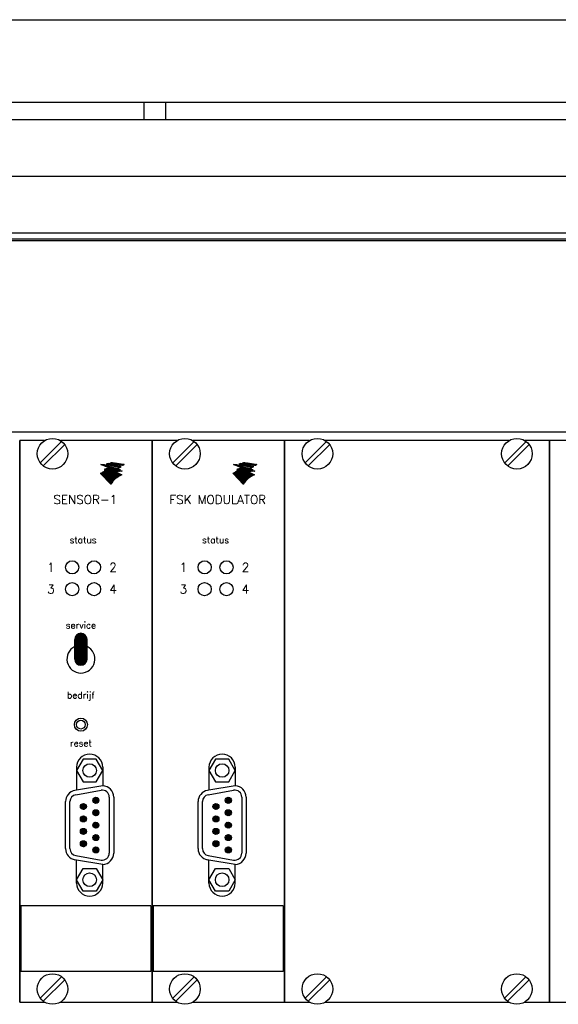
# Model space of a CAD drawing. Extents: x 0 to 4205, y 0 to 2970.
# Tile 8 of 14: x 622 to 746, y 1859 to 2086. Entities that reach past the tile are written whole.
import ezdxf
from ezdxf.enums import TextEntityAlignment as Align

# ---------------------------------------------------------------- set-up
doc = ezdxf.new("R2010")
doc.units = 0
doc.header["$LTSCALE"] = 15
doc.header["$MEASUREMENT"] = 0
doc.layers.get('0').update_dxf_attribs({"linetype": 'CONTINUOUS'})
doc.layers.add('0-25', color=7, linetype='CONTINUOUS')
doc.layers.add('B-25', color=7, linetype='CONTINUOUS')
doc.styles.add('ROMAND', font='ROMAND.shx')

# ---------------------------------------------------------------- blocks, each defined once
blk = doc.blocks.new('*X7')
at = {"color": 0}
for p, q in [((97.6, 174.53), (98.97, 175.9)), ((97.6, 174.25), (99.23, 175.88)), ((97.6, 173.97), (99.46, 175.82)), ((97.65, 174.86), (98.64, 175.85)), ((97.6, 173.68), (99.65, 175.74)), ((97.6, 173.4), (99.83, 175.63)), ((97.6, 173.12), (99.98, 175.5)), ((97.6, 172.84), (100.11, 175.35)), ((97.6, 172.55), (100.22, 175.18)), ((97.6, 172.27), (100.31, 174.98)), ((97.6, 171.99), (100.38, 174.76)), ((97.6, 171.7), (100.4, 174.5)), ((97.6, 171.42), (100.4, 174.22)), ((97.6, 171.14), (100.4, 173.94)), ((97.6, 170.86), (100.4, 173.66)), ((97.6, 170.57), (100.4, 173.37)), ((97.6, 170.29), (100.4, 173.09)), ((97.6, 170.01), (100.4, 172.81)), ((97.62, 169.75), (100.4, 172.52)), ((97.68, 169.53), (100.4, 172.24)), ((97.77, 169.33), (100.4, 171.96)), ((97.88, 169.16), (100.4, 171.68)), ((98.01, 169.01), (100.4, 171.39)), ((98.17, 168.88), (100.4, 171.11)), ((98.34, 168.77), (100.4, 170.83)), ((98.53, 168.68), (100.4, 170.54)), ((98.76, 168.62), (100.4, 170.26)), ((99.02, 168.6), (100.4, 169.98)), ((99.35, 168.64), (100.36, 169.65))]:
    blk.add_line(p, q, dxfattribs=at)
blk = doc.blocks.new('*X8')
at = {"color": 0}
for p, q in [((101.74, 137.09), (102.51, 137.86)), ((101.77, 137.41), (102.19, 137.83)), ((101.8, 136.87), (102.73, 137.8)), ((101.92, 136.71), (102.89, 137.68)), ((102.08, 136.58), (103.02, 137.52)), ((102.28, 136.5), (103.1, 137.32)), ((102.56, 136.51), (103.09, 137.04))]:
    blk.add_line(p, q, dxfattribs=at)
blk = doc.blocks.new('*X0')
at = {"color": 0}
for p, q in [((122.38, 22.4), (122.44, 22.45)), ((122.49, 22.37), (122.61, 22.48)), ((122.61, 22.34), (122.78, 22.52)), ((122.72, 22.31), (122.96, 22.55)), ((122.83, 22.28), (123.14, 22.59)), ((122.94, 22.25), (123.33, 22.64)), ((123.05, 22.22), (123.47, 22.64)), ((123.16, 22.18), (123.58, 22.61)), ((123.27, 22.15), (123.7, 22.58)), ((123.38, 22.12), (123.81, 22.56)), ((123.49, 22.09), (123.93, 22.53)), ((123.6, 22.06), (124.04, 22.5)), ((123.71, 22.03), (124.16, 22.48)), ((123.82, 22), (124.28, 22.45)), ((123.94, 21.97), (124.39, 22.43)), ((124.05, 21.94), (124.51, 22.4)), ((124.16, 21.91), (124.62, 22.37)), ((124.27, 21.88), (124.74, 22.35)), ((124.38, 21.85), (124.85, 22.32)), ((124.49, 21.82), (124.97, 22.29)), ((124.6, 21.79), (125.08, 22.27)), ((124.71, 21.76), (125.2, 22.24)), ((124.82, 21.73), (125.31, 22.22)), ((124.93, 21.7), (125.43, 22.19)), ((125.04, 21.66), (125.54, 22.16)), ((125.15, 21.63), (125.66, 22.14)), ((125.27, 21.6), (125.77, 22.11)), ((125.38, 21.57), (125.89, 22.08)), ((125.49, 21.54), (126, 22.06)), ((125.6, 21.51), (126.12, 22.03)), ((125.71, 21.48), (126.23, 22.01)), ((125.82, 21.45), (126.35, 21.98)), ((125.93, 21.42), (126.46, 21.95)), ((126.04, 21.39), (126.58, 21.93)), ((126.15, 21.36), (126.69, 21.9)), ((126.26, 21.33), (126.81, 21.87)), ((126.37, 21.3), (126.92, 21.85)), ((126.48, 21.27), (127.04, 21.82)), ((126.6, 21.24), (127.15, 21.8)), ((126.71, 21.21), (127.27, 21.77)), ((126.82, 21.18), (127.38, 21.74)), ((126.93, 21.14), (127.5, 21.72)), ((127.04, 21.11), (127.62, 21.69)), ((127.15, 21.08), (127.73, 21.66)), ((127.26, 21.05), (127.85, 21.64)), ((127.37, 21.02), (127.96, 21.61)), ((127.48, 20.99), (128.08, 21.59)), ((127.59, 20.96), (128.19, 21.56)), ((127.7, 20.93), (128.31, 21.53)), ((127.81, 20.9), (128.42, 21.51)), ((127.93, 20.87), (128.54, 21.48)), ((128.04, 20.84), (128.65, 21.45)), ((128.15, 20.81), (128.77, 21.43)), ((128.26, 20.78), (128.88, 21.4)), ((128.37, 20.75), (129, 21.38)), ((128.48, 20.72), (129.11, 21.35)), ((128.59, 20.69), (129.23, 21.32)), ((128.7, 20.66), (129.34, 21.3)), ((128.81, 20.62), (129.46, 21.27)), ((128.92, 20.59), (129.57, 21.24)), ((129.03, 20.56), (129.69, 21.22)), ((129.24, 20.63), (129.8, 21.19)), ((129.5, 20.75), (129.92, 21.17)), ((129.79, 20.89), (130.03, 21.14)), ((130.1, 21.07), (130.15, 21.11))]:
    blk.add_line(p, q, dxfattribs=at)
blk = doc.blocks.new('*X1')
at = {"color": 0}
for p, q in [((124.46, 22.92), (124.55, 23.01)), ((124.58, 22.9), (124.79, 23.11)), ((124.7, 22.88), (125.06, 23.23)), ((124.82, 22.86), (125.23, 23.27)), ((124.94, 22.83), (125.35, 23.25)), ((125.06, 22.81), (125.48, 23.23)), ((125.18, 22.79), (125.6, 23.21)), ((125.3, 22.77), (125.72, 23.19)), ((125.42, 22.74), (125.85, 23.17)), ((125.54, 22.72), (125.97, 23.16)), ((125.65, 22.7), (126.09, 23.14)), ((125.77, 22.68), (126.22, 23.12)), ((125.89, 22.66), (126.34, 23.1)), ((126.01, 22.63), (126.46, 23.08)), ((126.13, 22.61), (126.58, 23.06)), ((126.25, 22.59), (126.71, 23.05)), ((126.37, 22.57), (126.83, 23.03)), ((126.49, 22.54), (126.95, 23.01)), ((126.61, 22.52), (127.08, 22.99)), ((126.73, 22.5), (127.2, 22.97)), ((126.85, 22.48), (127.32, 22.95)), ((126.97, 22.46), (127.44, 22.93)), ((127.08, 22.43), (127.57, 22.92)), ((127.2, 22.41), (127.69, 22.9)), ((127.32, 22.39), (127.81, 22.88)), ((127.44, 22.37), (127.94, 22.86)), ((127.56, 22.34), (128.06, 22.84)), ((127.68, 22.32), (128.18, 22.82)), ((127.8, 22.3), (128.31, 22.8)), ((127.92, 22.28), (128.43, 22.79)), ((128.04, 22.25), (128.55, 22.77)), ((128.16, 22.23), (128.67, 22.75)), ((128.28, 22.21), (128.8, 22.73)), ((128.4, 22.19), (128.92, 22.71)), ((128.51, 22.17), (129.04, 22.69)), ((128.63, 22.14), (129.17, 22.68)), ((128.75, 22.12), (129.29, 22.66)), ((128.87, 22.1), (129.41, 22.64)), ((128.99, 22.08), (129.53, 22.62)), ((129.11, 22.05), (129.66, 22.6)), ((129.23, 22.03), (129.78, 22.58)), ((129.35, 22.01), (129.9, 22.56)), ((129.47, 21.99), (130.03, 22.55)), ((129.59, 21.96), (130.15, 22.53)), ((129.71, 21.94), (130.27, 22.51)), ((129.82, 21.92), (130.39, 22.49)), ((129.94, 21.9), (130.52, 22.47)), ((130.06, 21.88), (130.64, 22.45)), ((130.18, 21.85), (130.76, 22.43)), ((130.3, 21.83), (130.89, 22.42)), ((130.42, 21.81), (131.01, 22.4)), ((130.54, 21.79), (131.13, 22.38)), ((130.66, 21.76), (131.26, 22.36)), ((130.78, 21.74), (131.38, 22.34)), ((130.9, 21.72), (131.5, 22.32)), ((131.02, 21.7), (131.62, 22.31)), ((131.46, 22), (131.75, 22.29))]:
    blk.add_line(p, q, dxfattribs=at)
blk = doc.blocks.new('*X2')
at = {"color": 0}
for p, q in [((0.41, 10.45), (0.43, 10.47)), ((0.51, 10.41), (0.57, 10.47)), ((0.61, 10.37), (0.71, 10.47)), ((0.71, 10.33), (0.85, 10.47)), ((0.81, 10.29), (1, 10.47)), ((0.91, 10.25), (1.15, 10.48)), ((1.02, 10.21), (1.29, 10.49)), ((1.12, 10.17), (1.44, 10.49)), ((1.22, 10.13), (1.59, 10.5)), ((1.32, 10.09), (1.75, 10.52)), ((1.42, 10.04), (1.9, 10.53)), ((1.52, 10), (2.03, 10.52)), ((1.62, 9.96), (2.14, 10.48)), ((1.72, 9.92), (2.25, 10.45)), ((1.82, 9.88), (2.35, 10.41)), ((0.17, 5.68), (0.19, 5.7)), ((0.23, 5.61), (0.64, 6.01)), ((0.3, 5.54), (1, 6.24)), ((0.37, 5.46), (1.32, 6.41)), ((0.44, 5.39), (1.6, 6.55)), ((0.51, 5.32), (1.87, 6.68)), ((0.58, 5.24), (2.13, 6.8)), ((0.65, 5.17), (2.38, 6.91)), ((0.71, 5.1), (2.53, 6.92)), ((0.78, 5.03), (2.69, 6.93)), ((0.85, 4.95), (2.84, 6.94)), ((0.92, 4.88), (2.35, 6.31)), ((0.99, 4.81), (2.37, 6.19)), ((1.06, 4.73), (2.52, 6.19)), ((1.13, 4.66), (2.67, 6.2)), ((1.19, 4.59), (2.82, 6.22)), ((1.26, 4.51), (2.32, 5.57)), ((1.33, 4.44), (2.31, 5.42)), ((1.4, 4.37), (2.4, 5.37)), ((1.47, 4.3), (2.55, 5.38)), ((1.54, 4.22), (2.7, 5.39)), ((1.6, 4.15), (2.86, 5.4)), ((1.92, 9.84), (2.46, 10.38)), ((2.02, 9.8), (2.57, 10.35)), ((2.12, 9.76), (2.67, 10.31)), ((2.22, 9.72), (2.78, 10.28)), ((2.32, 9.68), (2.89, 10.24)), ((2.34, 4.75), (3.02, 5.42)), ((2.37, 5.62), (2.98, 6.24)), ((2.39, 7.2), (2.73, 7.54)), ((2.4, 7.35), (2.57, 7.52)), ((2.41, 7.5), (2.42, 7.51)), ((2.42, 7.79), (2.77, 8.14)), ((2.43, 9.64), (2.99, 10.21)), ((2.43, 7.94), (2.61, 8.13)), ((2.44, 8.09), (2.46, 8.12)), ((2.45, 6.41), (3.01, 6.97)), ((2.49, 4.75), (3.19, 5.45)), ((2.52, 7.19), (2.89, 7.56)), ((2.52, 5.63), (3.15, 6.26)), ((2.53, 9.6), (3.1, 10.17)), ((2.56, 7.79), (2.94, 8.17)), ((2.6, 6.42), (3.18, 6.99)), ((2.63, 9.56), (3.21, 10.14)), ((2.64, 4.76), (3.36, 5.48)), ((2.67, 7.2), (3.06, 7.59)), ((2.67, 5.64), (3.32, 6.29)), ((2.71, 7.8), (3.11, 8.2)), ((2.73, 9.52), (3.31, 10.1)), ((2.75, 6.43), (3.35, 7.03)), ((2.8, 4.78), (3.53, 5.51)), ((2.83, 9.48), (3.42, 10.07)), ((2.83, 7.21), (3.24, 7.63)), ((2.83, 5.66), (3.5, 6.32)), ((2.86, 7.81), (3.29, 8.24)), ((2.91, 6.45), (3.53, 7.07)), ((2.91, 2.76), (5.4, 5.26)), ((2.93, 9.43), (3.53, 10.03)), ((2.96, 4.79), (3.72, 5.56)), ((2.97, 2.69), (5.69, 5.41)), ((2.98, 7.23), (3.43, 7.67)), ((2.99, 5.68), (3.68, 6.37)), ((3.03, 9.39), (3.63, 10)), ((3.03, 7.84), (3.48, 8.29)), ((3.04, 2.62), (6, 5.58)), ((3.08, 6.48), (3.73, 7.12)), ((3.11, 2.55), (6.36, 5.79)), ((3.12, 4.82), (3.91, 5.61)), ((3.13, 9.35), (3.74, 9.96)), ((3.14, 7.25), (3.63, 7.73)), ((3.16, 5.71), (3.88, 6.42)), ((3.18, 2.47), (6.82, 6.11)), ((3.2, 7.87), (3.69, 8.35)), ((3.23, 9.31), (3.85, 9.93)), ((3.25, 2.4), (7.24, 6.39)), ((3.26, 6.51), (3.93, 7.18)), ((3.29, 4.85), (4.11, 5.66)), ((3.32, 7.28), (3.85, 7.81)), ((3.32, 2.33), (7.54, 6.55)), ((3.33, 9.27), (3.95, 9.89)), ((3.34, 5.74), (4.08, 6.48)), ((3.38, 2.25), (7.8, 6.67)), ((3.39, 7.91), (3.91, 8.44)), ((3.43, 9.23), (4.06, 9.86)), ((3.44, 6.55), (4.15, 7.26)), ((3.45, 2.18), (8.03, 6.76)), ((3.47, 4.89), (4.32, 5.73)), ((3.51, 7.33), (4.08, 7.9)), ((3.52, 2.11), (8.25, 6.84)), ((3.52, 5.78), (4.3, 6.56)), ((3.53, 9.19), (4.17, 9.82)), ((3.59, 7.97), (4.17, 8.55)), ((3.59, 2.03), (8.46, 6.9)), ((3.63, 9.15), (4.27, 9.79)), ((3.64, 6.61), (4.38, 7.35)), ((3.66, 1.96), (8.65, 6.95)), ((3.66, 4.93), (4.54, 5.81)), ((3.71, 5.83), (4.53, 6.65)), ((3.72, 7.4), (4.34, 8.02)), ((3.73, 1.89), (8.32, 6.48)), ((3.74, 9.11), (4.38, 9.75)), ((3.8, 1.82), (8.41, 6.43)), ((3.81, 8.05), (4.46, 8.71)), ((3.84, 9.07), (4.49, 9.72)), ((3.85, 6.68), (4.64, 7.47)), ((3.86, 1.74), (8.51, 6.39)), ((3.86, 4.99), (4.78, 5.91)), ((3.92, 5.9), (4.79, 6.77)), ((3.93, 1.67), (8.61, 6.35)), ((3.94, 9.03), (4.59, 9.68)), ((3.94, 7.47), (4.63, 8.17)), ((4, 1.6), (8.71, 6.3)), ((4.04, 8.99), (4.7, 9.65)), ((4.06, 8.16), (5.34, 9.44)), ((4.06, 5.05), (5.04, 6.03)), ((4.07, 1.52), (8.8, 6.26)), ((4.08, 6.76), (4.94, 7.62)), ((4.14, 8.95), (4.81, 9.61)), ((4.14, 5.98), (5.08, 6.91)), ((4.14, 1.45), (8.9, 6.21)), ((4.17, 7.57), (4.95, 8.35)), ((4.21, 1.38), (9, 6.17)), ((4.24, 8.91), (4.91, 9.58)), ((4.27, 1.31), (9.09, 6.12)), ((4.29, 5.13), (5.32, 6.17)), ((4.33, 6.88), (5.28, 7.82)), ((4.34, 8.87), (5.02, 9.54)), ((4.34, 1.23), (9.19, 6.08)), ((4.35, 8.31), (5.45, 9.41)), ((4.37, 6.07), (5.42, 7.12)), ((4.41, 1.16), (9.29, 6.04)), ((4.44, 8.82), (5.13, 9.51)), ((4.44, 7.69), (5.98, 9.23)), ((4.48, 1.09), (9.39, 5.99)), ((4.53, 5.23), (5.64, 6.35)), ((4.54, 8.78), (5.23, 9.48)), ((4.55, 1.01), (9.48, 5.95)), ((4.62, 0.94), (9.58, 5.9)), ((4.63, 7.03), (5.66, 8.07)), ((4.64, 6.19), (5.79, 7.34)), ((4.69, 0.87), (9.68, 5.86)), ((4.7, 8.52), (5.55, 9.37)), ((4.73, 7.85), (6.09, 9.2)), ((4.75, 0.79), (9.78, 5.82)), ((4.79, 5.36), (5.99, 6.56)), ((4.82, 0.72), (9.87, 5.77)), ((4.89, 0.65), (9.97, 5.73)), ((4.94, 8.62), (5.66, 9.34)), ((4.94, 6.36), (6.22, 7.63)), ((4.96, 7.23), (6.73, 8.99)), ((4.96, 0.58), (10.07, 5.68)), ((5.03, 0.5), (10.16, 5.64)), ((5.04, 8.58), (5.77, 9.3)), ((5.1, 8.07), (6.19, 9.16)), ((5.1, 5.52), (6.48, 6.9)), ((5.1, 0.43), (10.26, 5.6)), ((5.14, 8.54), (5.87, 9.27)), ((5.17, 0.36), (10.36, 5.55)), ((5.23, 0.28), (10.46, 5.51)), ((5.29, 6.56), (6.56, 7.83)), ((5.35, 7.47), (6.83, 8.95)), ((5.45, 5.73), (6.85, 7.13)), ((5.54, 8.37), (6.3, 9.13)), ((5.65, 8.33), (6.41, 9.09)), ((5.72, 6.85), (7.58, 8.71)), ((5.75, 8.29), (6.51, 9.06)), ((5.83, 5.97), (7.14, 7.28)), ((5.85, 8.25), (6.62, 9.02)), ((5.87, 7.85), (6.94, 8.92)), ((6.25, 8.09), (7.05, 8.88)), ((6.32, 6.32), (7.4, 7.4)), ((6.35, 8.05), (7.15, 8.85)), ((6.36, 7.35), (7.68, 8.67)), ((6.45, 8.01), (7.26, 8.81)), ((6.55, 7.97), (7.37, 8.78)), ((6.65, 7.92), (7.47, 8.74)), ((6.77, 7.62), (7.79, 8.64)), ((6.96, 6.82), (7.63, 7.49)), ((7.07, 7.77), (7.9, 8.61)), ((7.31, 7.88), (8, 8.57)), ((7.31, 7.03), (7.84, 7.56)), ((7.53, 7.96), (8.11, 8.54)), ((7.59, 7.17), (8.04, 7.62)), ((7.73, 8.02), (8.22, 8.5)), ((7.83, 7.26), (8.23, 7.66)), ((7.91, 2.82), (10.55, 5.46)), ((7.92, 8.06), (8.32, 8.47)), ((8.05, 7.34), (8.41, 7.7)), ((8.1, 8.1), (8.43, 8.43)), ((8.25, 7.4), (8.58, 7.73)), ((8.28, 8.14), (8.54, 8.4)), ((8.38, 6.55), (8.84, 7)), ((8.43, 7.44), (8.74, 7.75)), ((8.45, 8.16), (8.65, 8.37)), ((8.6, 6.62), (9.02, 7.04)), ((8.61, 8.19), (8.8, 8.37)), ((8.62, 7.49), (8.9, 7.77)), ((8.69, 3.46), (10.65, 5.42)), ((8.77, 8.2), (8.94, 8.37)), ((8.8, 7.52), (9.06, 7.79)), ((8.81, 6.69), (9.19, 7.07)), ((8.92, 8.21), (9.08, 8.37)), ((8.97, 7.55), (9.21, 7.8)), ((9.01, 6.74), (9.36, 7.1)), ((9.07, 8.22), (9.21, 8.37)), ((9.13, 7.58), (9.36, 7.8)), ((9.2, 6.79), (9.53, 7.12)), ((9.2, 3.82), (10.75, 5.37)), ((9.21, 8.22), (9.35, 8.36)), ((9.29, 7.59), (9.5, 7.8)), ((9.35, 8.22), (9.47, 8.34)), ((9.38, 6.83), (9.69, 7.14)), ((9.45, 7.61), (9.64, 7.8)), ((9.48, 8.21), (9.6, 8.33)), ((9.55, 6.87), (9.84, 7.16)), ((9.6, 7.62), (9.78, 7.8)), ((9.61, 4.09), (10.85, 5.33)), ((9.62, 8.2), (9.72, 8.31)), ((9.72, 6.9), (10, 7.17)), ((9.74, 8.19), (9.81, 8.25)), ((9.74, 7.62), (9.91, 7.79)), ((9.87, 8.17), (9.89, 8.19)), ((9.89, 7.62), (10.05, 7.78)), ((9.89, 6.92), (10.14, 7.17)), ((9.97, 4.32), (10.94, 5.29)), ((10.03, 7.62), (10.18, 7.77)), ((10.05, 6.94), (10.29, 7.18)), ((10.16, 7.62), (10.3, 7.76)), ((10.21, 6.95), (10.43, 7.18)), ((10.3, 7.61), (10.43, 7.74)), ((10.3, 4.5), (11.04, 5.24)), ((10.36, 6.97), (10.57, 7.18)), ((10.43, 7.6), (10.54, 7.71)), ((10.51, 6.97), (10.71, 7.17)), ((10.55, 7.58), (10.62, 7.65)), ((10.65, 6.98), (10.84, 7.16)), ((10.68, 7.57), (10.7, 7.59)), ((10.8, 6.98), (10.97, 7.15)), ((10.94, 6.98), (11.09, 7.13)), ((11.07, 6.97), (11.22, 7.12)), ((11.2, 6.96), (11.34, 7.1)), ((11.33, 6.95), (11.43, 7.05)), ((11.46, 6.93), (11.51, 6.99)), ((11.58, 6.91), (11.59, 6.93)), ((1.67, 4.08), (2.27, 4.68)), ((1.74, 4), (2.27, 4.53)), ((1.81, 3.93), (2.35, 4.47)), ((1.88, 3.86), (2.5, 4.48)), ((1.95, 3.79), (2.65, 4.49)), ((2.02, 3.71), (2.81, 4.5)), ((2.08, 3.64), (2.97, 4.52)), ((2.15, 3.57), (3.13, 4.54)), ((2.22, 3.49), (3.3, 4.57)), ((2.29, 3.42), (3.47, 4.6)), ((2.36, 3.35), (3.65, 4.64)), ((2.43, 3.27), (3.83, 4.68)), ((2.49, 3.2), (4.02, 4.73)), ((2.56, 3.13), (4.22, 4.79)), ((2.63, 3.06), (4.43, 4.85)), ((2.7, 2.98), (4.65, 4.94)), ((2.77, 2.91), (4.89, 5.03)), ((2.84, 2.84), (5.14, 5.14)), ((5.3, 0.21), (6.75, 1.65)), ((5.37, 0.14), (6.11, 0.88)), ((5.44, 0.06), (5.75, 0.37)), ((10.6, 4.66), (11.14, 5.2)), ((10.89, 4.81), (11.23, 5.15)), ((11.16, 4.93), (11.33, 5.11)), ((11.41, 5.05), (11.43, 5.07))]:
    blk.add_line(p, q, dxfattribs=at)

msp = doc.modelspace()

# ---------------------------------------------------------------- linework, layer by layer
at = {"layer": '0-25', "linetype": 'Continuous'}
for p, q in [((377, 2086), (930, 2086)), ((377, 2067), (930, 2067)), ((377, 2063), (930, 2063)), ((389.5, 2049.95), (917.5, 2049.95)), ((377, 2036.95), (930, 2036.95)), ((410.7935, 2035.53603), (895.7935, 2035.53603)), ((410.7935, 1991.08603), (895.7935, 1991.08603)), ((410.7935, 1991.08603), (895.7935, 1991.08603))]:
    msp.add_line(p, q, dxfattribs=at)
at = {"layer": '0-25'}
for p, q in [((650.61492, 2063), (650.61492, 2067)), ((655.61492, 2063), (655.61492, 2067)), ((410.3935, 2035.16564), (896.1935, 2035.16564)), ((621.97741, 1859.74875), (621.97741, 1989.06555)), ((621.97741, 1989.06555), (621.97741, 1859.74875)), ((621.97741, 1989.06555), (621.97741, 1859.74875)), ((621.97741, 1859.74875), (621.97741, 1989.06555)), ((621.97741, 1859.74875), (621.97741, 1989.06555)), ((627.71085, 1989.06555), (621.97741, 1989.06555)), ((621.97741, 1859.74875), (621.97741, 1989.06555)), ((621.97741, 1859.74875), (621.97741, 1989.06555)), ((621.97741, 1989.06555), (621.97741, 1859.74875)), ((621.97741, 1989.06555), (621.97741, 1859.74875)), ((621.97741, 1859.74875), (621.97741, 1989.06555)), ((626.70423, 1983.93723), (631.63434, 1988.86735)), ((652.47001, 1989.06555), (631.33932, 1989.06555)), ((652.47001, 1989.06555), (631.33932, 1989.06555)), ((652.47001, 1859.74875), (652.47001, 1989.06555)), ((652.47001, 1989.06555), (652.47001, 1859.74875)), ((652.47001, 1989.06555), (652.47001, 1859.74875)), ((652.47001, 1859.74875), (652.47001, 1989.06555)), ((652.47001, 1859.74875), (652.47001, 1989.06555)), ((652.47001, 1859.74875), (652.47001, 1989.06555)), ((652.47001, 1859.74875), (652.47001, 1989.06555)), ((652.47001, 1989.06555), (652.47001, 1859.74875)), ((652.47001, 1989.06555), (652.47001, 1859.74875)), ((652.47001, 1859.74875), (652.47001, 1989.06555)), ((658.20345, 1989.06555), (652.47001, 1989.06555)), ((652.47001, 1859.74875), (652.47001, 1989.06555)), ((652.47001, 1989.06555), (652.47001, 1859.74875)), ((652.47001, 1989.06555), (652.47001, 1859.74875)), ((652.47001, 1859.74875), (652.47001, 1989.06555)), ((652.47001, 1859.74875), (652.47001, 1989.06555)), ((657.19683, 1983.93723), (662.12695, 1988.86735)), ((682.96262, 1989.06555), (661.83192, 1989.06555)), ((682.96262, 1989.06555), (661.83192, 1989.06555)), ((682.96262, 1859.74875), (682.96262, 1989.06555)), ((682.96262, 1989.06555), (682.96262, 1859.74875)), ((682.96262, 1989.06555), (682.96262, 1859.74875)), ((682.96262, 1859.74875), (682.96262, 1989.06555)), ((682.96262, 1859.74875), (682.96262, 1989.06555)), ((688.69605, 1989.06555), (682.96262, 1989.06555)), ((682.96262, 1859.74875), (682.96262, 1989.06555)), ((682.96262, 1859.74875), (682.96262, 1989.06555)), ((682.96262, 1989.06555), (682.96262, 1859.74875)), ((682.96262, 1989.06555), (682.96262, 1859.74875)), ((682.96262, 1859.74875), (682.96262, 1989.06555)), ((687.68943, 1983.93723), (692.61955, 1988.86735)), ((734.62137, 1989.06555), (692.32452, 1989.06555)), ((738.54486, 1988.86735), (733.61474, 1983.93723)), ((749.68126, 1989.06555), (738.24984, 1989.06555)), ((743.94782, 1989.06555), (738.24984, 1989.06555)), ((743.94782, 1859.74875), (743.94782, 1989.06555)), ((743.94782, 1859.74875), (743.94782, 1989.06555)), ((743.94782, 1989.06555), (743.94782, 1859.74875)), ((743.94782, 1989.06555), (743.94782, 1859.74875)), ((743.94782, 1859.74875), (743.94782, 1989.06555)), ((627.41583, 1983.22562), (632.34595, 1988.15574)), ((657.90843, 1983.22562), (662.83855, 1988.15574)), ((688.40103, 1983.22562), (693.33115, 1988.15574)), ((734.32635, 1983.22562), (739.25647, 1988.15574)), ((634.6575, 1938.74773), (634.6575, 1943.27633)), ((637.4753, 1938.74773), (637.4753, 1943.27633)), ((635.06005, 1913.84041), (635.06005, 1908.55826)), ((641.09819, 1913.84041), (641.09819, 1909.56291)), ((665.55265, 1913.84041), (665.55265, 1908.55826)), ((671.59079, 1913.84041), (671.59079, 1909.56291)), ((641.09819, 1909.56291), (635.06005, 1908.55826)), ((671.59079, 1909.56291), (665.55265, 1908.55826)), ((635.06005, 1908.55826), (634.70633, 1908.49589)), ((634.88108, 1907.50483), (640.71795, 1908.53402)), ((665.55265, 1908.55826), (665.19893, 1908.49589)), ((665.37368, 1907.50483), (671.21055, 1908.53402)), ((632.54416, 1895.09325), (632.54416, 1905.91912)), ((633.55051, 1895.09325), (633.55051, 1905.91912)), ((642.60772, 1906.94832), (642.60772, 1894.06405)), ((643.61408, 1906.94832), (643.61408, 1894.06405)), ((663.03676, 1895.09325), (663.03676, 1905.91912)), ((664.04311, 1895.09325), (664.04311, 1905.91912)), ((673.10032, 1906.94832), (673.10032, 1894.06405)), ((674.10668, 1906.94832), (674.10668, 1894.06405)), ((634.88108, 1893.50754), (640.71795, 1892.47834)), ((665.37368, 1893.50754), (671.21055, 1892.47834)), ((635.06005, 1892.4541), (634.70633, 1892.51647)), ((635.06005, 1887.17196), (635.06005, 1892.4541)), ((641.09819, 1891.44946), (635.06005, 1892.4541)), ((641.09819, 1887.17196), (641.09819, 1891.44946)), ((665.55265, 1892.4541), (665.19893, 1892.51647)), ((665.55265, 1887.17196), (665.55265, 1892.4541)), ((671.59079, 1891.44946), (665.55265, 1892.4541)), ((671.59079, 1887.17196), (671.59079, 1891.44946)), ((652.16811, 1881.88859), (622.229, 1881.88859)), ((622.229, 1881.88859), (622.229, 1866.79324)), ((652.16811, 1881.88859), (652.16811, 1866.79324)), ((682.66071, 1881.88859), (652.7216, 1881.88859)), ((652.7216, 1881.88859), (652.7216, 1866.79324)), ((682.66071, 1881.88859), (682.66071, 1866.79324)), ((652.16811, 1866.79324), (622.229, 1866.79324)), ((682.66071, 1866.79324), (652.7216, 1866.79324)), ((626.70423, 1860.65856), (631.63434, 1865.58868)), ((627.41583, 1859.94696), (632.34595, 1864.87707)), ((657.19683, 1860.65856), (662.12695, 1865.58868)), ((657.90843, 1859.94696), (662.83855, 1864.87707)), ((687.68943, 1860.65856), (692.61955, 1865.58868)), ((688.40103, 1859.94696), (693.33115, 1864.87707)), ((733.57928, 1860.65856), (738.5094, 1865.58868)), ((739.22101, 1864.87707), (734.29089, 1859.94696)), ((621.97741, 1859.74875), (627.71085, 1859.74875)), ((631.33932, 1859.74875), (652.47001, 1859.74875)), ((631.33932, 1859.74875), (652.47001, 1859.74875)), ((652.47001, 1859.74875), (658.20345, 1859.74875)), ((661.83192, 1859.74875), (682.96262, 1859.74875)), ((661.83192, 1859.74875), (682.96262, 1859.74875)), ((682.96262, 1859.74875), (688.69605, 1859.74875)), ((692.32452, 1859.74875), (734.58591, 1859.74875)), ((738.21438, 1859.74875), (749.68126, 1859.74875)), ((738.21438, 1859.74875), (743.94782, 1859.74875))]:
    msp.add_line(p, q, dxfattribs=at)
for points in [[(644.85208, 1982.56158, 0.096785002), (644.01206, 1982.5239, 0.112197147), (643.30025, 1982.20993, -0.05356318), (642.61966, 1981.74097, -0.118977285), (641.53427, 1981.45269), (641.52921, 1981.34129, 0.119962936), (642.88397, 1981.71455, 0.023105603), (643.20114, 1981.90279, -0.12228789), (644.18567, 1982.35855, -0.085652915), (645.10526, 1982.3717), (645.20526, 1982.29828, 0.099960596), (644.19889, 1982.24626, 0.132183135), (643.32998, 1981.79711, -0.038085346), (642.8245, 1981.45695, -0.136810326), (641.51655, 1981.0704), (641.51149, 1980.95141, 0.080811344), (642.51468, 1981.13932, 0.058894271), (643.42843, 1981.61401, -0.082224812), (644.01814, 1981.94696, -0.092855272), (645.10797, 1982.13148, -0.04353678), (645.48501, 1982.09195), (645.59135, 1982.01346, 0.04353678), (645.21352, 1982.0447, 0.092855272), (644.12801, 1981.83624), (645.5116, 1981.20838, 0.150009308), (642.92165, 1979.00199), (640.59501, 1981.48054, -0.041294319), (641.14463, 1981.82076, -0.010407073), (641.56212, 1982.01473, 0.13238272), (642.78155, 1982.38827, 0.030321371), (643.09381, 1982.59069), (642.93178, 1982.65652, -0.114270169), (641.92256, 1982.1646, -0.024948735), (641.56465, 1982.1336), (641.57351, 1982.27602, 0.111910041), (642.49081, 1982.53689, 0.032242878), (642.79633, 1982.71222), (642.65203, 1982.76918, -0.041830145), (642.28598, 1982.5567, -0.112427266), (641.57731, 1982.39716), (641.58617, 1982.54099, 0.126524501), (642.51784, 1982.82614), (640.68615, 1983.5654, 0.026013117), (641.38743, 1983.59579), (644.28498, 1982.65019, -0.052835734), (644.76348, 1982.62487)], [(642.8212, 1982.06462), (643.10532, 1982.23966, -0.043254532), (643.44445, 1982.44892), (643.22166, 1982.53879, -0.052920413), (642.54037, 1982.06792, -0.124488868), (641.55073, 1981.79447), (641.54567, 1981.69953, 0.129365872)], [(641.90517, 1983.66161), (644.86348, 1982.84513, 0.030794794), (645.3445, 1983.08691), (642.38873, 1983.76035, -0.019263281)], [(643.1533, 1984.03377), (646.04072, 1983.59958, -0.035987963), (645.73312, 1983.34008), (642.80899, 1983.88693, 0.037759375)], [(675.34469, 1982.56158, 0.096785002), (674.50466, 1982.5239, 0.112197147), (673.79285, 1982.20993, -0.05356318), (673.11226, 1981.74097, -0.118977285), (672.02687, 1981.45269), (672.02181, 1981.34129, 0.119962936), (673.37657, 1981.71455, 0.023105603), (673.69374, 1981.90279, -0.12228789), (674.67827, 1982.35855, -0.085652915), (675.59786, 1982.3717), (675.69786, 1982.29828, 0.099960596), (674.69149, 1982.24626, 0.132183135), (673.82259, 1981.79711, -0.038085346), (673.3171, 1981.45695, -0.136810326), (672.00915, 1981.0704), (672.00409, 1980.95141, 0.080811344), (673.00728, 1981.13932, 0.058894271), (673.92103, 1981.61401, -0.082224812), (674.51074, 1981.94696, -0.092855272), (675.60057, 1982.13148, -0.04353678), (675.97762, 1982.09195), (676.08395, 1982.01346, 0.04353678), (675.70613, 1982.0447, 0.092855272), (674.62062, 1981.83624), (676.0042, 1981.20838, 0.150009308), (673.41425, 1979.00199), (671.08761, 1981.48054, -0.041294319), (671.63723, 1981.82076, -0.010407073), (672.05472, 1982.01473, 0.13238272), (673.27415, 1982.38827, 0.030321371), (673.58641, 1982.59069), (673.42438, 1982.65652, -0.114270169), (672.41516, 1982.1646, -0.024948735), (672.05726, 1982.1336), (672.06612, 1982.27602, 0.111910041), (672.98342, 1982.53689, 0.032242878), (673.28893, 1982.71222), (673.14463, 1982.76918, -0.041830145), (672.77858, 1982.5567, -0.112427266), (672.06991, 1982.39716), (672.07877, 1982.54099, 0.126524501), (673.01045, 1982.82614), (671.17875, 1983.5654, 0.026013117), (671.88004, 1983.59579), (674.77758, 1982.65019, -0.052835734), (675.25608, 1982.62487)], [(673.3138, 1982.06462), (673.59793, 1982.23966, -0.043254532), (673.93705, 1982.44892), (673.71426, 1982.53879, -0.052920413), (673.03297, 1982.06792, -0.124488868), (672.04333, 1981.79447), (672.03827, 1981.69953, 0.129365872)], [(672.39777, 1983.66161), (675.35608, 1982.84513, 0.030794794), (675.83711, 1983.08691), (672.88133, 1983.76035, -0.019263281)], [(673.64591, 1984.03377), (676.53333, 1983.59958, -0.035987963), (676.22572, 1983.34008), (673.30159, 1983.88693, 0.037759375)]]:
    msp.add_lwpolyline(points, format="xyb", close=True, dxfattribs=at)
for points in [[(636.56958, 1915.70023), (635.06005, 1913.08564), (636.56958, 1910.47105), (639.58865, 1910.47105), (641.09819, 1913.08564), (639.58865, 1915.70023)], [(667.06218, 1915.70023), (665.55265, 1913.08564), (667.06218, 1910.47105), (670.08125, 1910.47105), (671.59079, 1913.08564), (670.08125, 1915.70023)], [(636.56958, 1885.31214), (635.06005, 1887.92673), (636.56958, 1890.54132), (639.58865, 1890.54132), (641.09819, 1887.92673), (639.58865, 1885.31214)], [(667.06218, 1885.31214), (665.55265, 1887.92673), (667.06218, 1890.54132), (670.08125, 1890.54132), (671.59079, 1887.92673), (670.08125, 1885.31214)]]:
    msp.add_lwpolyline(points, close=True, dxfattribs=at)
for centre, radius in [((629.52509, 1986.04649), 3.52225), ((660.01769, 1986.04649), 3.52225), ((690.51029, 1986.04649), 3.52225), ((736.4356, 1986.04649), 3.52225), ((634.05369, 1959.88122), 1.50953), ((639.08547, 1959.88122), 1.50953), ((664.54629, 1959.88122), 1.50953), ((669.57807, 1959.88122), 1.50953), ((634.05369, 1954.84943), 1.50953), ((639.08547, 1954.84943), 1.50953), ((664.54629, 1954.84943), 1.50953), ((669.57807, 1954.84943), 1.50953), ((636.0664, 1923.65238), 1.50953), ((636.0664, 1923.65238), 1.00636), ((638.07912, 1913.08564), 1.55985), ((668.57172, 1913.08564), 1.55985), ((636.65009, 1904.79326), 0.69439), ((639.50814, 1906.22229), 0.69439), ((667.14269, 1904.79326), 0.69439), ((670.00074, 1906.22229), 0.69439), ((636.65009, 1901.93521), 0.69439), ((639.50814, 1903.36424), 0.69439), ((667.14269, 1901.93521), 0.69439), ((670.00074, 1903.36424), 0.69439), ((639.50814, 1900.50618), 0.69439), ((670.00074, 1900.50618), 0.69439), ((636.65009, 1899.07716), 0.69439), ((639.50814, 1897.64813), 0.69439), ((667.14269, 1899.07716), 0.69439), ((670.00074, 1897.64813), 0.69439), ((636.65009, 1896.21911), 0.69439), ((667.14269, 1896.21911), 0.69439), ((639.50814, 1894.79008), 0.69439), ((670.00074, 1894.79008), 0.69439), ((638.07912, 1887.92673), 1.55985), ((668.57172, 1887.92673), 1.55985), ((629.52509, 1862.76782), 3.52225), ((660.01769, 1862.76782), 3.52225), ((690.51029, 1862.76782), 3.52225), ((736.40014, 1862.76782), 3.52225)]:
    msp.add_circle(centre, radius, dxfattribs=at)
for centre, radius, start, end in [((636.0664, 1943.27633), 1.4089, 0, 180), ((636.0664, 1938.74773), 3.22034, 115.9444798, 64.0555202), ((636.0664, 1938.74773), 1.4089, 180, 0), ((638.07912, 1913.84041), 3.01907, 0, 180), ((668.57172, 1913.84041), 3.01907, 0, 180), ((640.99755, 1906.94832), 2.61653, 0, 87.7957725), ((671.49015, 1906.94832), 2.61653, 0, 87.7957725), ((635.16068, 1905.91912), 2.61653, 100, 180), ((635.16068, 1905.91912), 1.61017, 100, 180), ((640.99755, 1906.94832), 1.61017, 0, 100), ((665.65328, 1905.91912), 2.61653, 100, 180), ((665.65328, 1905.91912), 1.61017, 100, 180), ((671.49015, 1906.94832), 1.61017, 0, 100), ((635.16068, 1895.09325), 2.61653, 180, 260), ((635.16068, 1895.09325), 1.61017, 180, 260), ((640.99755, 1894.06405), 1.61017, 260, 0), ((640.99755, 1894.06405), 2.61653, 272.2042275, 0), ((665.65328, 1895.09325), 2.61653, 180, 260), ((665.65328, 1895.09325), 1.61017, 180, 260), ((671.49015, 1894.06405), 1.61017, 260, 0), ((671.49015, 1894.06405), 2.61653, 272.2042275, 0), ((638.07912, 1887.17196), 3.01907, 180, 0), ((668.57172, 1887.17196), 3.01907, 180, 0)]:
    msp.add_arc(centre, radius, start, end, dxfattribs=at)

# ---------------------------------------------------------------- block references
for name, p, xscale, yscale, zscale in [('*X2', (640.52369, 1979.00199), 0.4359939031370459, 0.4359939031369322, 0.4359939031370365), ('*X0', (588.58928, 1973.88411), 0.4359939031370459, 0.4359939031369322, 0.4359939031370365), ('*X1', (588.58928, 1973.88411), 0.4359939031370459, 0.4359939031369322, 0.4359939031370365), ('*X2', (671.01629, 1979.00199), 0.4359939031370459, 0.4359939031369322, 0.4359939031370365), ('*X0', (619.08188, 1973.88411), 0.4359939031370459, 0.4359939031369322, 0.4359939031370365), ('*X1', (619.08188, 1973.88411), 0.4359939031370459, 0.4359939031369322, 0.4359939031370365), ('*X7', (536.43711, 1767.66713), 1.006356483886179, 1.006356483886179, 1.006356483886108), ('*X8', (533.57906, 1766.74128), 1.006356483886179, 1.006356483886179, 1.006356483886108), ('*X8', (536.43711, 1768.17031), 1.006356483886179, 1.006356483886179, 1.006356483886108), ('*X8', (564.07166, 1766.74128), 1.006356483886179, 1.006356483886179, 1.006356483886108), ('*X8', (566.92971, 1768.17031), 1.006356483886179, 1.006356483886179, 1.006356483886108), ('*X8', (533.57906, 1763.88323), 1.006356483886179, 1.006356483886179, 1.006356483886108), ('*X8', (536.43711, 1765.31225), 1.006356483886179, 1.006356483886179, 1.006356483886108), ('*X8', (564.07166, 1763.88323), 1.006356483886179, 1.006356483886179, 1.006356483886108), ('*X8', (566.92971, 1765.31225), 1.006356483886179, 1.006356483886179, 1.006356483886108), ('*X8', (536.43711, 1762.4542), 1.006356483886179, 1.006356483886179, 1.006356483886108), ('*X8', (566.92971, 1762.4542), 1.006356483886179, 1.006356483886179, 1.006356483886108), ('*X8', (533.57906, 1761.02518), 1.006356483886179, 1.006356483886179, 1.006356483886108), ('*X8', (536.43711, 1759.59615), 1.006356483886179, 1.006356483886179, 1.006356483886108), ('*X8', (564.07166, 1761.02518), 1.006356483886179, 1.006356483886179, 1.006356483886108), ('*X8', (566.92971, 1759.59615), 1.006356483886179, 1.006356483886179, 1.006356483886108), ('*X8', (533.57906, 1758.16712), 1.006356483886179, 1.006356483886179, 1.006356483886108), ('*X8', (564.07166, 1758.16712), 1.006356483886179, 1.006356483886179, 1.006356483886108), ('*X8', (536.43711, 1756.7381), 1.006356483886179, 1.006356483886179, 1.006356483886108), ('*X8', (566.92971, 1756.7381), 1.006356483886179, 1.006356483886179, 1.006356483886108)]:
    msp.add_blockref(name, p, dxfattribs=dict(at, xscale=xscale, yscale=yscale, zscale=zscale))

# ---------------------------------------------------------------- texts
at = {"layer": 'B-25', "style": 'ROMAND'}
for s, height, p in [('SENSOR-1', 2.012713, (637.07276, 1974.47339)), ('FSK MODULATOR', 2.012713, (667.56536, 1974.47339)), ('status', 1.509535, (636.56958, 1965.41618)), ('status', 1.509535, (667.06218, 1965.41618)), ('service', 1.509535, (636.0664, 1945.79223)), ('bedrijf', 1.509535, (636.0664, 1929.69052)), ('reset', 1.509535, (636.0664, 1918.6206))]:
    msp.add_text(s, height=height, dxfattribs=at).set_placement(p, align=Align.CENTER)
for s, p in [('1', (630.02826, 1959.88122)), ('1', (660.52087, 1959.88122)), ('3', (630.02826, 1954.84943)), ('3', (660.52087, 1954.84943))]:
    msp.add_text(s, height=2.01271, dxfattribs=at).set_placement(p, align=Align.MIDDLE_RIGHT)
for s, p in [('2', (642.60772, 1959.88122)), ('2', (673.10032, 1959.88122)), ('4', (642.60772, 1954.84943)), ('4', (673.10032, 1954.84943))]:
    msp.add_text(s, height=2.01271, dxfattribs=at).set_placement(p, align=Align.MIDDLE_LEFT)

doc.saveas('drawing.dxf')
